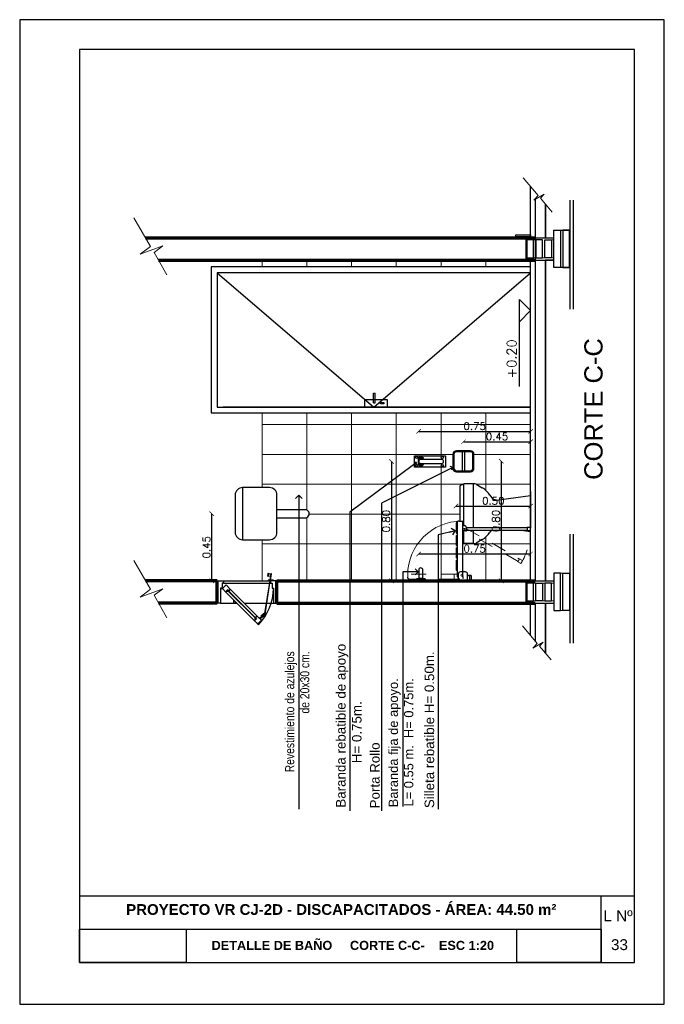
# Model space of a CAD drawing. Header units: millimetres. Extents: x 201 to 840, y 135 to 685.
# Tile 105 of 219: x 441.24 to 445.56, y 159.49 to 166.09. Entities that reach past the tile are written whole.
import ezdxf

# ---------------------------------------------------------------- set-up
doc = ezdxf.new("R2010")
doc.units = ezdxf.units.MM
doc.linetypes.add('ACAD_ISO02W100', pattern=[15, 12, -3])
for name, color, linetype, lineweight in [('001', 1, 'Continuous', 5), ('01 DETALLES', 2, 'Continuous', 5), ('20 02', 3, 'Continuous', 25), ('20 03', 4, 'Continuous', 35), ('20 ACOTACIÓN', 1, 'Continuous', 15), ('20 AZULEJOS', 1, 'Continuous', 9), ('20 DETALLES', 1, 'Continuous', 5), ('20 equipamiento', 4, 'Continuous', 25), ('20 MAMPOSTE', 5, 'Continuous', 70), ('COTA NIVELES', 2, 'Continuous', 20), ('PROYECCIÓN', 1, 'ACAD_ISO02W100', 5)]:
    doc.layers.add(name, color=color, linetype=linetype, lineweight=lineweight)
for name, color, linetype in [('02', 2, 'Continuous'), ('03', 3, 'Continuous'), ('06', 5, 'Continuous'), ('ABERTURAS', 2, 'Continuous'), ('cota', 2, 'Continuous'), ('COTA DETALLE', 1, 'Continuous'), ('EQUIPAMIENTO', 2, 'Continuous'), ('HACHT TIERRA', 252, 'Continuous'), ('LAMINA', 6, 'Continuous'), ('LLAMADAS', 1, 'Continuous'), ('NIVELES', 1, 'Continuous'), ('SANITARIO ARTEF', 2, 'Continuous'), ('TEXT', 4, 'Continuous'), ('TEXTO LAMINA', 2, 'Continuous')]:
    doc.layers.add(name, color=color, linetype=linetype)
doc.styles.add('ARIAL', font='arial.ttf', dxfattribs={"height": 0.06})
doc.styles.add('ROMANS', font='romans.shx')
doc.dimstyles.new('COTAS5', dxfattribs={"dimscale": 0, "dimtxt": 0.05, "dimasz": 0.03, "dimexe": 0.18, "dimexo": 0.06, "dimgap": 0.01, "dimtad": 1, "dimzin": 1, "dimdsep": 46, "dimtxsty": 'ROMANS', "dimblk1": 'ARCHTICK', "dimblk2": 'ARCHTICK', "dimsah": 1, "dimcen": 0.2, "dimse1": 1, "dimse2": 1, "dimclrd": 1, "dimclre": 1, "dimclrt": 2, "dimazin": 0, "dimtfac": 3, "dimtmove": 2, "dimatfit": 3, "dimldrblk": 'ARCHTICK', "dimfxl": 1, "dimtolj": 1, "dimtzin": 0, "dimarcsym": 0})
picture_1 = doc.add_image_def('image1.jpg', size_in_pixel=(635, 198))
picture_2 = doc.add_image_def('image2.png', size_in_pixel=(322, 127))
picture_3 = doc.add_image_def('image3.jpg', size_in_pixel=(635, 198))
picture_4 = doc.add_image_def('image4.png', size_in_pixel=(322, 127))

# ---------------------------------------------------------------- blocks, each defined once
blk = doc.blocks.new('_OPEN90')
at = {"color": 0, "linetype": 'ByBlock'}
for p, q in [((0, 0), (-1, 0)), ((-0.5, 0.5), (0, 0)), ((0, 0), (-0.5, -0.5))]:
    blk.add_line(p, q, dxfattribs=at)
blk = doc.blocks.new('A$C63120E6A')
for p, q in [((19.2, 41.4), (19.2, -38.6)), ((27.2, 40.7), (19.2, 41.4)), ((27.2, 40.7), (27.2, -37.9)), ((35.2, 33.5), (35.2, -30.8)), ((37.9, 20.5), (35.2, 33.5)), ((37.9, 20.5), (37.9, -17.7)), ((39.7, 20.1), (37.9, 20.5)), ((39.7, 20.1), (39.7, -17.4)), ((102.7, 17.9), (39.7, 17.9)), ((19.2, -38.6), (27.2, -37.9)), ((35.2, -30.8), (37.9, -17.7)), ((37.9, -17.7), (39.7, -17.4)), ((39.7, -15.1), (102.7, -15.1))]:
    blk.add_line(p, q)
for centre, radius, start, end in [((26.4, 31.7), 9, 11.56065, 85), ((102.7, 1.4), 16.5, 270, 90), ((26.4, -29), 9, 275, 348.43935)]:
    blk.add_arc(centre, radius, start, end)
blk = doc.blocks.new('A$C730E2D45')
for p, q in [((-118.3, -149.8), (-118.3, 100.2)), ((-118.3, 100.2), (-28.3, 100.2)), ((-28.3, 100.2), (-28.3, -149.8)), ((-115.5, 55.2), (-117, 53.7)), ((-117, 46.7), (-117, 53.7)), ((-117, 46.7), (-115.5, 45.2)), ((-115.5, 55.2), (-115.5, 45.2)), ((-114.3, 55.2), (-115.5, 55.2)), ((-115.5, 45.2), (-114.3, 45.2)), ((-114.3, 44.7), (-114.3, 55.7)), ((-111.6, 58.4), (-111.6, 42)), ((-111.3, 58.4), (-111.6, 58.4)), ((-111.6, 42), (-111.3, 42)), ((-111.3, 58.7), (-104.6, 58.7)), ((-111.3, 58.3), (-111.3, 58.7)), ((-111.3, 50.7), (-111.3, 58.3)), ((-104.6, 58.3), (-111.3, 58.3)), ((-111.3, 50.7), (-104.6, 50.7)), ((-111.3, 49.8), (-111.3, 50.7)), ((-104.6, 49.8), (-111.3, 49.8)), ((-111.3, 42.2), (-111.3, 49.8)), ((-111.3, 42.2), (-104.6, 42.2)), ((-111.3, 41.8), (-111.3, 42.2)), ((-104.6, 41.8), (-111.3, 41.8)), ((-104.4, 58.7), (-104.6, 58.7)), ((-104.6, 58.7), (-104.6, 58.3)), ((-104.6, 42.2), (-104.6, 41.8)), ((-104.6, 41.8), (-104.4, 41.8)), ((-104.3, 58.5), (-104.4, 58.7)), ((-104.4, 41.8), (-104.3, 41.9)), ((-104.3, 70.2), (-100.8, 70.2)), ((-104.3, 56.2), (-104.3, 70.2)), ((-100.8, 56.2), (-104.3, 56.2)), ((-104.3, 44.2), (-104.3, 56.2)), ((-104.3, 44.2), (-100.8, 44.2)), ((-104.3, 30.2), (-104.3, 44.2)), ((-100.8, 30.2), (-104.3, 30.2)), ((-100.8, 70.2), (-100.8, 56.2)), ((-98.3, 69.7), (-100.8, 69.7)), ((-100.8, 56.2), (-100.8, 44.2)), ((-100.8, 44.2), (-100.8, 30.2)), ((-100.8, 30.7), (-98.3, 30.7)), ((-98.3, 50.2), (-98.3, 69.7)), ((-47.8, 69.3), (-98.3, 69.3)), ((-98.3, 30.7), (-98.3, 50.2)), ((-98.3, 31.2), (-89.2, 31.2)), ((-89.2, 50.2), (-89.2, -119.8)), ((-57.4, -119.8), (-57.4, 50.2)), ((-57.4, 31.2), (-47.8, 31.2)), ((-47.8, 69.7), (-47.8, 30.7)), ((-45.8, 69.7), (-47.8, 69.7)), ((-47.8, 30.7), (-45.8, 30.7)), ((-45.8, 70.2), (-42.3, 70.2)), ((-45.8, 56.2), (-45.8, 70.2)), ((-42.3, 56.2), (-45.8, 56.2)), ((-45.8, 44.2), (-45.8, 56.2)), ((-45.8, 44.2), (-42.3, 44.2)), ((-45.8, 30.2), (-45.8, 44.2)), ((-42.3, 30.2), (-45.8, 30.2)), ((-42.3, 70.2), (-42.3, 56.2)), ((-42.3, 58.7), (-36.3, 58.7)), ((-36.3, 58.3), (-42.3, 58.3)), ((-42.3, 56.2), (-42.3, 44.2)), ((-42.3, 50.7), (-36.3, 50.7)), ((-36.3, 49.8), (-42.3, 49.8)), ((-42.3, 44.2), (-42.3, 30.2)), ((-42.3, 42.2), (-36.3, 42.2)), ((-36.3, 41.8), (-42.3, 41.8)), ((-36.1, 58.7), (-36.3, 58.7)), ((-36.3, 58.7), (-36.3, 58.3)), ((-36.3, 42.2), (-36.3, 41.8)), ((-36.3, 41.8), (-36.1, 41.8)), ((-36, 58.5), (-36.1, 58.7)), ((-36.1, 41.8), (-36, 41.9)), ((-36, 41.9), (-36, 58.5)), ((-28.3, -149.8), (-118.3, -149.8))]:
    blk.add_line(p, q)
for points in [[(-104.6, 58.3, 0), (-104.4, 56.4, 0), (-104.4, 54.5, 0), (-104.4, 52.6, 0), (-104.6, 50.7, 0)], [(-104.6, 49.8, 0), (-104.4, 47.9, 0), (-104.4, 46, 0), (-104.4, 44.1, 0), (-104.6, 42.2, 0)], [(-36.3, 58.3, 0), (-36.1, 56.4, 0), (-36.1, 54.5, 0), (-36.1, 52.6, 0), (-36.3, 50.7, 0)], [(-36.3, 49.8, 0), (-36.1, 47.9, 0), (-36.1, 46, 0), (-36.1, 44.1, 0), (-36.3, 42.2, 0)]]:
    blk.add_polyline3d(points)
for centre in [(-105.8, 84.2), (-40.8, 84.2), (-105.8, -125.8), (-40.8, -125.8)]:
    blk.add_circle(centre, 9)
for centre, radius, start, end in [((-111.6, 55.7), 2.7, 90, 180), ((-111.6, 44.7), 2.7, 180, 270), ((-142.7, 50.2), 38.1, 359.34815, 0.65185), ((-73.3, 50.2), 15.9, 360, 180), ((-74.4, 50.2), 38.1, 359.34815, 0.65185), ((-73.3, -119.8), 15.9, 180, 0)]:
    blk.add_arc(centre, radius, start, end)
blk = doc.blocks.new('_ARCHTICK')
at = {"color": 0, "linetype": 'ByBlock', "const_width": 0.15}
blk.add_lwpolyline([(-0.5, -0.5), (0.5, 0.5)], dxfattribs=at)
blk = doc.blocks.new('*D650')
at = {"layer": '20 ACOTACIÓN', "color": 1, "lineweight": -2}
blk.add_line((443.9091, 163.3342), (444.6591, 163.3342), dxfattribs=at)
at = {"layer": 'DEFPOINTS', "color": 0}
for p in [(444.6591, 163.3342), (444.6591, 163.1792), (443.9091, 163.1323)]:
    blk.add_point(p, dxfattribs=at)
at = {"layer": '20 ACOTACIÓN', "color": 1, "lineweight": -2, "xscale": 0.03, "yscale": 0.03, "zscale": 0.03, "rotation": 180}
blk.add_blockref('_ARCHTICK', (443.9091, 163.3342), dxfattribs=at)
at = {"layer": '20 ACOTACIÓN', "color": 1, "lineweight": -2, "xscale": 0.03, "yscale": 0.03, "zscale": 0.03}
blk.add_blockref('_ARCHTICK', (444.6591, 163.3342), dxfattribs=at)
at = {"layer": '20 ACOTACIÓN', "color": 2, "insert": (444.2841, 163.3692), "char_height": 0.05, "attachment_point": 5, "style": 'ROMANS'}
blk.add_mtext('\\A1;0.75', dxfattribs=at)
blk = doc.blocks.new('*D598')
at = {"layer": '20 ACOTACIÓN', "color": 1, "lineweight": -2}
blk.add_line((444.2091, 163.2646), (444.6591, 163.2646), dxfattribs=at)
at = {"layer": 'DEFPOINTS', "color": 0}
for p in [(444.6591, 163.2646), (444.2091, 163.2019), (444.6591, 163.2069)]:
    blk.add_point(p, dxfattribs=at)
at = {"layer": '20 ACOTACIÓN', "color": 1, "lineweight": -2, "xscale": 0.03, "yscale": 0.03, "zscale": 0.03, "rotation": 180}
blk.add_blockref('_ARCHTICK', (444.2091, 163.2646), dxfattribs=at)
at = {"layer": '20 ACOTACIÓN', "color": 1, "lineweight": -2, "xscale": 0.03, "yscale": 0.03, "zscale": 0.03}
blk.add_blockref('_ARCHTICK', (444.6591, 163.2646), dxfattribs=at)
at = {"layer": '20 ACOTACIÓN', "color": 2, "insert": (444.4341, 163.2996), "char_height": 0.05, "attachment_point": 5, "style": 'ROMANS'}
blk.add_mtext('\\A1;0.45', dxfattribs=at)
blk = doc.blocks.new('*D651')
at = {"layer": '20 ACOTACIÓN', "color": 1, "lineweight": -2}
blk.add_line((444.4618, 163.1337), (444.4618, 162.3322), dxfattribs=at)
at = {"layer": 'DEFPOINTS', "color": 0}
for p in [(444.2796, 163.1337), (444.3591, 162.3322), (444.4618, 162.3322)]:
    blk.add_point(p, dxfattribs=at)
at = {"layer": '20 ACOTACIÓN', "color": 1, "lineweight": -2, "xscale": 0.03, "yscale": 0.03, "zscale": 0.03}
for p, rotation in [((444.4618, 163.1337), 90), ((444.4618, 162.3322), 270)]:
    blk.add_blockref('_ARCHTICK', p, dxfattribs=dict(at, rotation=rotation))
at = {"layer": '20 ACOTACIÓN', "color": 2, "insert": (444.4268, 162.7329), "char_height": 0.05, "attachment_point": 5, "rotation": 90, "style": 'ROMANS'}
blk.add_mtext('\\A1;0.80', dxfattribs=at)
blk = doc.blocks.new('*D599')
at = {"layer": '20 ACOTACIÓN', "color": 1, "lineweight": -2}
blk.add_line((443.9091, 162.5127), (444.6591, 162.5127), dxfattribs=at)
at = {"layer": 'DEFPOINTS', "color": 0}
for p in [(444.6591, 162.5127), (443.9091, 162.4081), (444.6591, 162.3359)]:
    blk.add_point(p, dxfattribs=at)
at = {"layer": '20 ACOTACIÓN', "color": 1, "lineweight": -2, "xscale": 0.03, "yscale": 0.03, "zscale": 0.03, "rotation": 180}
blk.add_blockref('_ARCHTICK', (443.9091, 162.5127), dxfattribs=at)
at = {"layer": '20 ACOTACIÓN', "color": 1, "lineweight": -2, "xscale": 0.03, "yscale": 0.03, "zscale": 0.03}
blk.add_blockref('_ARCHTICK', (444.6591, 162.5127), dxfattribs=at)
at = {"layer": '20 ACOTACIÓN', "color": 2, "insert": (444.2841, 162.5477), "char_height": 0.05, "attachment_point": 5, "style": 'ROMANS'}
blk.add_mtext('\\A1;0.75', dxfattribs=at)
blk = doc.blocks.new('*D652')
at = {"layer": '20 ACOTACIÓN', "color": 1, "lineweight": -2}
blk.add_line((443.7266, 163.1323), (443.7266, 162.3323), dxfattribs=at)
at = {"layer": 'DEFPOINTS', "color": 0}
for p in [(443.8808, 163.1323), (443.7266, 162.3323), (443.8888, 162.3323)]:
    blk.add_point(p, dxfattribs=at)
at = {"layer": '20 ACOTACIÓN', "color": 1, "lineweight": -2, "xscale": 0.03, "yscale": 0.03, "zscale": 0.03}
for p, rotation in [((443.7266, 163.1323), 90), ((443.7266, 162.3323), 270)]:
    blk.add_blockref('_ARCHTICK', p, dxfattribs=dict(at, rotation=rotation))
at = {"layer": '20 ACOTACIÓN', "color": 2, "insert": (443.6916, 162.7323), "char_height": 0.05, "attachment_point": 5, "rotation": 90, "style": 'ROMANS'}
blk.add_mtext('\\A1;0.80', dxfattribs=at)
blk = doc.blocks.new('JABONERA VISTA 1 20')
at = {"layer": 'EQUIPAMIENTO'}
for p, q in [((0.188, 0), (-0.188, 0)), ((0.188, -0.041), (-0.188, -0.041))]:
    blk.add_line(p, q, dxfattribs=at)
for points in [[(0.138, 0.184), (-0.138, 0.184, 0.414214), (-0.207, 0.114), (-0.207, -0.161, 0.414214), (-0.138, -0.231), (0.138, -0.231, 0.414214), (0.207, -0.161), (0.207, 0.114, 0.414214)], [(0.138, 0.164), (-0.138, 0.164, 0.414214), (-0.188, 0.114), (-0.188, -0.161, 0.414214), (-0.138, -0.211), (0.138, -0.211, 0.414214), (0.188, -0.161), (0.188, 0.114, 0.414214)]]:
    blk.add_lwpolyline(points, format="xyb", close=True, dxfattribs=at)
blk = doc.blocks.new('Silleta  rebatible vista lateral')
at = {"layer": 'COTA NIVELES'}
blk.add_circle((-0.369, 0.256), 0.0157, dxfattribs=at)
blk.add_arc((-0.369, 0.256), 0.905, 0, 90, dxfattribs=at)
at = {"layer": 'PROYECCIÓN', "ltscale": 0.01}
for p, q in [((-0.352, 1.161), (-0.402, 1.161)), ((-0.352, 0.351), (-0.352, 1.161)), ((-0.439, 0.392), (-0.439, 1.143)), ((-0.352, 1.017), (-0.352, 1.037)), ((-0.439, 0.387), (-0.439, 0.38)), ((-0.352, 0.38), (-0.439, 0.38)), ((-0.439, 0.38), (-0.439, 0.351)), ((-0.391, 0.38), (-0.352, 0.38)), ((-0.139, -0.688), (0.375, 0.203)), ((0.414, 0.18), (-0.101, -0.711)), ((-0.173, -0.736), (-0.144, -0.686)), ((-0.125, -0.763), (-0.173, -0.736)), ((-0.144, -0.686), (-0.096, -0.713)), ((-0.101, -0.711), (-0.139, -0.688)), ((-0.096, -0.713), (-0.125, -0.763))]:
    blk.add_line(p, q, dxfattribs=at)
blk.add_polyline3d([(-0.439, 0.388, 0), (-0.439, 0.388, 0), (-0.439, 0.388, 0), (-0.439, 0.387, 0), (-0.439, 0.387, 0), (-0.439, 0.387, 0), (-0.439, 0.387, 0)], dxfattribs=at)
for centre, radius, start, end in [((-0.264, 0.342), 0.175, 180, 197.4657), ((-0.257, 0.342), 0.0948, 174.8527, 199.6031), ((0.406, 0.21), 1.109, 238.5583, 268.5583)]:
    blk.add_arc(centre, radius, start, end, dxfattribs=at)
at = {"layer": 'SANITARIO ARTEF', "color": 1}
for p, q in [((-0.3, 0.326), (-0.288, 0.344)), ((-0.135, 0.352), (-0.272, 0.352)), ((-0.119, 0.344), (-0.113, 0.334)), ((-0.088, 0.334), (-0.082, 0.344)), ((0.071, 0.352), (-0.066, 0.352)), ((0.087, 0.344), (0.094, 0.334)), ((0.118, 0.334), (0.125, 0.344)), ((0.278, 0.352), (0.141, 0.352)), ((0.294, 0.344), (0.301, 0.334)), ((0.325, 0.334), (0.332, 0.344)), ((0.496, 0.352), (0.348, 0.352)), ((0.434, 0.352), (0.403, 0.352)), ((0.496, 0.351), (0.496, 0.351)), ((-0.351, 0.315), (-0.464, 0.315)), ((-0.4, 0.238), (0.157, 0.238)), ((-0.396, 0.326), (0.53, 0.326)), ((-0.315, 0.195), (-0.315, 0.278)), ((0.157, 0.238), (0.536, 0.238)), ((0.375, 0.18), (0.375, 0.238)), ((0.432, 0.18), (0.375, 0.18)), ((0.383, 0.18), (0.383, -0.84)), ((0.428, 0.18), (0.428, -0.84)), ((0.462, 0.238), (0.462, 0.21)), ((0.536, 0.303), (0.536, 0.238)), ((-0.464, 0.159), (-0.351, 0.159)), ((-0.464, 0.12), (-0.373, 0.12)), ((-0.373, 0.1), (-0.464, 0.1)), ((-0.378, 0.12), (-0.378, 0.144)), ((-0.373, 0.1), (-0.373, 0.12)), ((0.433, -0.84), (0.378, -0.84)), ((0.378, -0.84), (0.378, -0.898)), ((0.433, -0.84), (0.433, -0.898))]:
    blk.add_line(p, q, dxfattribs=at)
blk.add_polyline3d([(-0.439, 1.143, 0), (-0.439, 1.144, 0), (-0.434, 1.149, 0), (-0.429, 1.153, 0), (-0.423, 1.156, 0), (-0.416, 1.159, 0), (-0.41, 1.16, 0), (-0.403, 1.161, 0), (-0.402, 1.161, 0)], dxfattribs=at)
for radius in [0.00876, 0.00607]:
    blk.add_circle((0.406, 0.21), radius, dxfattribs=at)
for centre, radius, start, end in [((-0.272, 0.332), 0.0195, 90.123, 145), ((-0.135, 0.332), 0.0195, 35, 89.877), ((-0.101, 0.342), 0.0148, 215, 325), ((-0.066, 0.332), 0.0195, 90.123, 145), ((0.071, 0.332), 0.0195, 35, 89.877), ((0.106, 0.342), 0.0148, 215, 325), ((0.141, 0.332), 0.0195, 90.123, 145), ((0.278, 0.332), 0.0195, 35, 89.877), ((0.313, 0.342), 0.0148, 215, 325), ((0.348, 0.332), 0.0195, 90.123, 145), ((0.487, 0.304), 0.0486, 0, 79.7063), ((-0.446, 0.307), 0.0195, 77.12685482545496, 77.12692401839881), ((-0.392, 0.144), 0.0948, 94.9439, 109.6031), ((-0.391, 0.307), 0.0195, 102.8731, 158), ((-0.392, 0.144), 0.0948, 84.8527, 85.0561), ((-0.351, 0.278), 0.0365, 0, 90), ((-0.351, 0.195), 0.0365, 270, 0), ((0.432, 0.21), 0.03, 270, 0), ((-0.283, 0.144), 0.0948, 170.927, 180)]:
    blk.add_arc(centre, radius, start, end, dxfattribs=at)
blk = doc.blocks.new('A$C26A54B4C')
at = {"layer": '20 02', "xscale": 0.34, "yscale": 0.34, "zscale": 0.34}
blk.add_blockref('JABONERA VISTA 1 20', (0.2541, 0.2548), dxfattribs=at)
at = {"layer": 'COTA NIVELES', "xscale": 0.4, "yscale": 0.4, "zscale": 0.4}
blk.add_blockref('Silleta  rebatible vista lateral', (-0.3616, 0.156), dxfattribs=at)
blk = doc.blocks.new('*D660')
at = {"layer": '20 ACOTACIÓN', "color": 1, "lineweight": -2}
blk.add_line((442.5222, 162.3322), (442.5222, 162.7822), dxfattribs=at)
at = {"layer": 'DEFPOINTS', "color": 0}
for p in [(442.5222, 162.7822), (442.6791, 162.7822), (442.5591, 162.3322)]:
    blk.add_point(p, dxfattribs=at)
at = {"layer": '20 ACOTACIÓN', "color": 1, "lineweight": -2, "xscale": 0.03, "yscale": 0.03, "zscale": 0.03}
for p, rotation in [((442.5222, 162.7822), 90), ((442.5222, 162.3322), 270)]:
    blk.add_blockref('_ARCHTICK', p, dxfattribs=dict(at, rotation=rotation))
at = {"layer": '20 ACOTACIÓN', "color": 2, "insert": (442.4872, 162.5572), "char_height": 0.05, "attachment_point": 5, "rotation": 90, "style": 'ROMANS'}
blk.add_mtext('\\A1;0.45', dxfattribs=at)
blk = doc.blocks.new('*D661')
at = {"layer": '20 ACOTACIÓN', "color": 1, "lineweight": -2}
blk.add_line((444.1591, 162.833), (444.6591, 162.833), dxfattribs=at)
at = {"layer": 'DEFPOINTS', "color": 0}
for p in [(444.6591, 162.833), (444.1591, 162.7162), (444.6591, 162.6911)]:
    blk.add_point(p, dxfattribs=at)
at = {"layer": '20 ACOTACIÓN', "color": 1, "lineweight": -2, "xscale": 0.03, "yscale": 0.03, "zscale": 0.03, "rotation": 180}
blk.add_blockref('_ARCHTICK', (444.1591, 162.833), dxfattribs=at)
at = {"layer": '20 ACOTACIÓN', "color": 1, "lineweight": -2, "xscale": 0.03, "yscale": 0.03, "zscale": 0.03}
blk.add_blockref('_ARCHTICK', (444.6591, 162.833), dxfattribs=at)
at = {"layer": '20 ACOTACIÓN', "color": 2, "insert": (444.4091, 162.868), "char_height": 0.05, "attachment_point": 5, "style": 'ROMANS'}
blk.add_mtext('\\A1;0.50', dxfattribs=at)

msp = doc.modelspace()

# ---------------------------------------------------------------- linework, layer by layer
at = {"layer": '001'}
for p, q in [((444.6101, 165.0338), (444.7099, 164.9148)), ((444.6806, 164.8837), (444.7493, 164.9234)), ((444.7099, 164.9148), (444.6806, 164.8837)), ((444.7493, 164.9234), (444.7247, 164.8972)), ((444.7247, 164.8972), (444.8027, 164.8042)), ((442.001, 164.7664), (442.1119, 164.5742)), ((444.8591, 164.6822), (444.8741, 164.6822)), ((444.9234, 164.6822), (444.9191, 164.6822)), ((444.5591, 164.6377), (444.5591, 164.6322)), ((444.6341, 164.6172), (444.6291, 164.6172)), ((444.6573, 164.6377), (444.6573, 164.6322)), ((444.6791, 164.6172), (444.6941, 164.6172)), ((444.6791, 164.6172), (444.6941, 164.6172)), ((444.8141, 164.6172), (444.7991, 164.6172)), ((442.042, 164.522), (442.194, 164.5776)), ((442.1119, 164.5742), (442.042, 164.522)), ((442.194, 164.5776), (442.1353, 164.5337)), ((442.1353, 164.5337), (442.222, 164.3835)), ((444.6341, 164.4972), (444.6291, 164.4972)), ((444.6791, 164.4972), (444.6941, 164.4972)), ((444.6791, 164.4972), (444.6941, 164.4972)), ((444.7391, 164.4972), (444.7541, 164.4972)), ((444.8141, 164.4972), (444.7991, 164.4972)), ((444.8591, 164.4322), (444.8741, 164.4322)), ((444.9234, 164.4322), (444.9191, 164.4322)), ((442.001, 162.468), (442.1119, 162.2758)), ((444.8591, 162.3835), (444.8741, 162.3835)), ((444.9234, 162.3835), (444.9191, 162.3835)), ((444.6341, 162.3172), (444.6291, 162.3172)), ((444.6791, 162.3172), (444.6941, 162.3172)), ((444.6791, 162.3172), (444.6941, 162.3172)), ((444.6941, 162.3172), (444.6891, 162.3172)), ((444.7391, 162.3172), (444.7541, 162.3172)), ((444.8141, 162.3172), (444.7991, 162.3172)), ((442.042, 162.2236), (442.194, 162.2792)), ((442.1119, 162.2758), (442.042, 162.2236)), ((442.194, 162.2792), (442.1353, 162.2353)), ((442.1353, 162.2353), (442.222, 162.0851)), ((444.6341, 162.1972), (444.6291, 162.1972)), ((444.6791, 162.1972), (444.6941, 162.1972)), ((444.6791, 162.1972), (444.6941, 162.1972)), ((444.6941, 162.1972), (444.6891, 162.1972)), ((444.7391, 162.1972), (444.7541, 162.1972)), ((444.8141, 162.1972), (444.7991, 162.1972)), ((444.8591, 162.1335), (444.8741, 162.1335)), ((444.9234, 162.1335), (444.9191, 162.1335)), ((444.6039, 162.0311), (444.7037, 161.9121)), ((444.6744, 161.881), (444.743, 161.9208)), ((444.7037, 161.9121), (444.6744, 161.881)), ((444.743, 161.9208), (444.7184, 161.8946)), ((444.7184, 161.8946), (444.7965, 161.8016))]:
    msp.add_line(p, q, dxfattribs=at)
at = {"layer": '01 DETALLES'}
msp.add_line((444.6591, 163.4573), (444.6591, 162.3322), dxfattribs=at)
at = {"layer": '02', "ltscale": 3.5}
for p, q in [((443.6059, 163.5251), (443.6059, 163.5892)), ((443.6059, 163.5892), (443.6172, 163.5892)), ((443.6172, 163.5251), (443.6172, 163.5892)), ((443.6059, 163.5251), (443.6172, 163.5251))]:
    msp.add_line(p, q, dxfattribs=at)
at = {"layer": '02', "ltscale": 0.01}
for points in [[(444.8141, 164.4322), (444.8141, 164.6822), (444.8591, 164.6822), (444.8591, 164.4322)], [(444.9191, 164.4322), (444.9191, 164.6822), (444.8741, 164.6822), (444.8741, 164.4322)], [(444.6573, 164.6377), (444.5591, 164.6377), (444.5591, 164.6512), (444.6573, 164.6512)], [(444.6791, 164.4972), (444.6791, 164.6172), (444.6341, 164.6172), (444.6341, 164.4972)], [(444.7391, 164.4972), (444.7391, 164.6172), (444.6941, 164.6172), (444.6941, 164.4972)], [(444.7541, 164.4972), (444.7541, 164.6172), (444.7991, 164.6172), (444.7991, 164.4972)], [(444.8141, 162.3835), (444.8141, 162.1335), (444.8591, 162.1335), (444.8591, 162.3835)], [(444.9191, 162.3835), (444.9191, 162.1335), (444.8741, 162.1335), (444.8741, 162.3835)], [(444.6791, 162.1972), (444.6791, 162.3172), (444.6341, 162.3172), (444.6341, 162.1972)], [(444.7391, 162.3172), (444.7391, 162.1972), (444.6941, 162.1972), (444.6941, 162.3172)], [(444.7541, 162.3172), (444.7541, 162.1972), (444.7991, 162.1972), (444.7991, 162.3172)]]:
    msp.add_lwpolyline(points, close=True, dxfattribs=at)
at = {"layer": '02', "ltscale": 3.5}
for points in [[(443.6981, 163.5469), (443.6981, 163.4973), (443.5491, 163.4973), (443.5491, 163.5469)], [(443.6537, 163.5193), (443.6537, 163.527), (443.6751, 163.527), (443.6751, 163.5193)]]:
    msp.add_lwpolyline(points, close=True, dxfattribs=at)
at = {"layer": '06', "ltscale": 0.01}
for p, q in [((444.6291, 164.4822), (444.6291, 164.6322)), ((444.6891, 164.6322), (444.8141, 164.6322)), ((444.6891, 164.6322), (444.6891, 164.4822)), ((444.6891, 164.4822), (444.8141, 164.4822)), ((444.6291, 162.3322), (444.8141, 162.3322)), ((444.6291, 162.1822), (444.6291, 162.3322)), ((444.6291, 162.1822), (444.8141, 162.1822))]:
    msp.add_line(p, q, dxfattribs=at)
at = {"layer": '20 02'}
for p, q in [((444.6591, 164.6322), (444.6591, 164.9754)), ((444.6891, 164.8886), (444.6891, 164.6322)), ((444.6591, 162.3322), (444.6591, 164.4822)), ((444.6891, 164.4822), (444.6891, 162.3335)), ((444.6591, 161.9653), (444.6591, 162.1822)), ((444.6891, 162.1822), (444.6891, 161.9295))]:
    msp.add_line(p, q, dxfattribs=at)
at = {"layer": '20 02', "ltscale": 0.01}
for p, q in [((444.1858, 162.97), (444.1858, 162.7322)), ((444.1863, 162.9701), (444.2117, 162.9827)), ((444.2112, 162.703), (444.2112, 162.9827)), ((444.2752, 162.9826), (444.2117, 162.9827)), ((444.2747, 162.9827), (444.2747, 162.6891)), ((444.2932, 162.9795), (444.3348, 162.9557)), ((444.3501, 162.9466), (444.3758, 162.9195)), ((444.3864, 162.9066), (444.413, 162.8701)), ((444.413, 162.8701), (444.6593, 162.9045)), ((444.413, 162.6944), (444.4092, 162.6891)), ((444.451, 162.6891), (444.413, 162.6944)), ((444.2112, 162.5817), (444.2112, 162.668)), ((444.2747, 162.6711), (444.2747, 162.5817)), ((444.3758, 162.6449), (444.3501, 162.6178)), ((444.3961, 162.6711), (444.3864, 162.6578)), ((444.6593, 162.6599), (444.5792, 162.6711)), ((444.2045, 162.5851), (444.2112, 162.5817)), ((444.2747, 162.5817), (444.2112, 162.5817)), ((444.3348, 162.6087), (444.2932, 162.5849))]:
    msp.add_line(p, q, dxfattribs=at)
for centre, start, end in [((444.2756, 162.9327), 69.3906, 90), ((444.3172, 162.9089), 48.94279, 69.3906), ((444.343, 162.8818), 29.78167, 48.94279), ((444.343, 162.6826), 311.05721, 330.21833), ((444.2756, 162.6317), 270, 290.6094), ((444.3172, 162.6555), 290.6094, 311.05721)]:
    msp.add_arc(centre, 0.05, start, end, dxfattribs=at)
at = {"layer": '20 03'}
msp.add_line((444.7591, 164.4822), (444.7591, 162.3335), dxfattribs=at)
for points in [[(444.7591, 164.8562), (444.7591, 164.6322)], [(444.7591, 162.1835), (444.7591, 161.8461)]]:
    msp.add_lwpolyline(points, dxfattribs=at)
at = {"layer": '20 AZULEJOS'}
for p, q in [((442.8591, 164.4373), (442.8591, 164.4822)), ((443.1591, 164.4373), (443.1591, 164.4822)), ((443.4591, 164.4373), (443.4591, 164.4822)), ((443.7591, 164.4373), (443.7591, 164.4822)), ((444.0591, 164.4373), (444.0591, 164.4822)), ((444.3591, 164.4373), (444.3591, 164.4822)), ((442.8591, 162.9572), (442.8591, 163.4573)), ((443.1591, 162.8069), (443.1591, 163.4573)), ((443.4591, 162.3322), (443.4591, 163.4573)), ((443.7591, 162.3322), (443.7591, 163.4573)), ((444.0591, 163.1696), (444.0591, 163.4573)), ((444.3591, 162.9371), (444.3591, 163.4573)), ((442.8591, 163.3792), (444.6591, 163.3792)), ((442.8591, 163.1792), (444.1385, 163.1792)), ((444.0591, 162.3322), (444.0591, 163.0949)), ((442.8591, 162.9792), (443.8591, 162.9792)), ((443.8591, 162.9792), (444.2046, 162.9792)), ((444.2938, 162.9792), (444.6591, 162.9792)), ((443.1591, 162.3322), (443.1591, 162.7574)), ((443.1752, 162.7792), (444.1858, 162.7792)), ((444.3591, 162.3322), (444.3591, 162.6273)), ((442.8591, 162.3322), (442.8591, 162.6072)), ((442.8591, 162.5792), (444.1591, 162.5792))]:
    msp.add_line(p, q, dxfattribs=at)
at = {"layer": '20 DETALLES'}
for p, q in [((444.2796, 163.1792), (444.6591, 163.1792)), ((444.2045, 162.5792), (444.3591, 162.5792)), ((444.3591, 162.5792), (444.6591, 162.5792))]:
    msp.add_line(p, q, dxfattribs=at)
at = {"layer": '20 equipamiento'}
for p, q in [((442.9091, 162.9572), (442.7291, 162.9572)), ((442.7291, 162.9572), (442.7291, 162.6072)), ((442.6791, 162.9072), (442.6791, 162.6572)), ((442.9591, 162.6572), (442.9591, 162.9072)), ((442.7291, 162.6072), (442.9091, 162.6072))]:
    msp.add_line(p, q, dxfattribs=at)
at = {"layer": '20 equipamiento', "ltscale": 0.01}
for p, q in [((443.1466, 162.8091), (442.9591, 162.8091)), ((442.9591, 162.7553), (443.1443, 162.7553))]:
    msp.add_line(p, q, dxfattribs=at)
at = {"layer": '20 equipamiento'}
for centre, radius, start, end in [((442.7291, 162.9072), 0.05, 90, 180), ((442.9091, 162.9072), 0.05, 0, 90), ((443.1484, 162.7821), 0.027, 262.7243, 93.77838), ((442.7291, 162.6572), 0.05, 180, 270), ((442.9091, 162.6572), 0.05, 270, 0)]:
    msp.add_arc(centre, radius, start, end, dxfattribs=at)
at = {"layer": '20 MAMPOSTE', "ltscale": 0.01}
for p, q in [((442.0784, 164.6322), (444.6891, 164.6322)), ((442.165, 164.4822), (444.6891, 164.4822)), ((442.5591, 162.3322), (442.0793, 162.3322)), ((442.5591, 162.1822), (442.5591, 162.3322)), ((442.9591, 162.3322), (444.6891, 162.3322)), ((442.9591, 162.1822), (442.9591, 162.3322)), ((442.5591, 162.1822), (442.1659, 162.1822)), ((442.9591, 162.1822), (444.6891, 162.1822))]:
    msp.add_line(p, q, dxfattribs=at)
at = {"layer": 'ABERTURAS', "color": 1, "ltscale": 0.01}
for p, q in [((444.6591, 164.4373), (442.5191, 164.4373)), ((442.5191, 164.4373), (442.5191, 163.4573)), ((444.6591, 164.4373), (442.5591, 164.4373)), ((442.5591, 164.3973), (442.5591, 163.4973)), ((444.6591, 164.3973), (442.5591, 164.3973)), ((442.5591, 164.3973), (442.5591, 163.4973)), ((444.6591, 164.3973), (442.5991, 164.3973)), ((442.5591, 163.4973), (444.6591, 163.4973)), ((444.6591, 163.4973), (442.5991, 163.4973)), ((442.5191, 163.4573), (444.6591, 163.4573))]:
    msp.add_line(p, q, dxfattribs=at)
at = {"layer": 'ABERTURAS'}
for p, q in [((442.5591, 164.3973), (443.6091, 163.4973)), ((443.6091, 163.4973), (444.6591, 164.3973))]:
    msp.add_line(p, q, dxfattribs=at)
at = {"layer": 'ABERTURAS', "color": 1}
for p, q in [((442.9012, 162.3826), (442.8981, 162.3629)), ((442.9031, 162.3823), (442.9, 162.3626)), ((442.6016, 162.3322), (442.9014, 162.3322)), ((442.6016, 162.3172), (442.9084, 162.3172)), ((442.9125, 162.3172), (442.9166, 162.3172)), ((442.6144, 162.2586), (442.8113, 162.0617)), ((442.6463, 162.2763), (442.8428, 162.0798)), ((442.5816, 162.1822), (442.6908, 162.1822)), ((442.7403, 162.1822), (442.8872, 162.1822)), ((442.8913, 162.1822), (442.9366, 162.1822)), ((442.8712, 162.1087), (442.8761, 162.108)), ((442.8713, 162.1093), (442.8762, 162.1087))]:
    msp.add_line(p, q, dxfattribs=at)
msp.add_lwpolyline([(442.9173, 162.3739), (442.9031, 162.3823), (442.9012, 162.3826, 0.267949), (442.8981, 162.3629), (442.9, 162.3626), (442.9161, 162.3662)], format="xyb", dxfattribs=at)
for points in [[(442.9155, 162.3362), (442.9222, 162.3793), (442.9183, 162.3799), (442.9114, 162.3362)], [(442.9108, 162.3322), (442.8765, 162.1139)], [(442.8796, 162.1077), (442.9148, 162.3322)], [(442.9115, 162.3367), (442.9014, 162.3367), (442.9014, 162.3317), (442.9107, 162.3317)], [(442.9366, 162.3322), (442.9366, 162.3362), (442.9024, 162.3362), (442.9024, 162.3322), (442.9166, 162.3322)], [(442.9148, 162.3317), (442.9166, 162.3317)], [(442.9166, 162.3362), (442.9166, 162.3367), (442.9155, 162.3367)], [(442.8473, 162.0752), (442.8508, 162.0788), (442.8438, 162.0858), (442.8402, 162.0823)]]:
    msp.add_lwpolyline(points, dxfattribs=at)
at = {"layer": 'ABERTURAS', "color": 3}
for points in [[(442.5616, 162.3222), (442.5616, 162.3322), (442.6016, 162.3322), (442.6016, 162.3172), (442.5916, 162.3172), (442.5916, 162.2822), (442.5816, 162.2822), (442.5816, 162.1822), (442.5616, 162.1822), (442.5616, 162.1922)], [(442.9566, 162.3222), (442.9566, 162.3322), (442.9166, 162.3322), (442.9166, 162.3172), (442.9266, 162.3172), (442.9266, 162.2822), (442.9366, 162.2822), (442.9366, 162.1822), (442.9566, 162.1822), (442.9566, 162.1922)], [(442.6903, 162.1824), (442.6703, 162.1824), (442.6703, 162.2024), (442.6903, 162.1824)]]:
    msp.add_lwpolyline(points, dxfattribs=at)
at = {"layer": 'ABERTURAS'}
for points in [[(442.618, 162.3046), (442.6463, 162.2763), (442.6357, 162.2657), (442.6286, 162.2727), (442.6144, 162.2586), (442.5932, 162.2798), (442.618, 162.3046)], [(442.6325, 162.2625), (442.6261, 162.2688), (442.6197, 162.2625), (442.6325, 162.2625)], [(442.8547, 162.0678), (442.8265, 162.0961), (442.8159, 162.0855), (442.8229, 162.0784), (442.8088, 162.0642), (442.83, 162.043), (442.8547, 162.0678)], [(442.8127, 162.0823), (442.819, 162.0759), (442.8127, 162.0695), (442.8127, 162.0823)]]:
    msp.add_lwpolyline(points, dxfattribs=at)
at = {"layer": 'ABERTURAS', "color": 1}
for points in [[(442.6286, 162.2713), (442.8215, 162.0784), (442.8194, 162.0763), (442.6265, 162.2692)], [(442.8708, 162.103), (442.868, 162.1058), (442.8434, 162.0812), (442.8462, 162.0783)], [(442.8673, 162.1051), (442.8645, 162.108), (442.8518, 162.0952), (442.8546, 162.0924)], [(442.8701, 162.1023), (442.873, 162.0995), (442.8602, 162.0867), (442.8574, 162.0896)]]:
    msp.add_lwpolyline(points, close=True, dxfattribs=at)
at = {"layer": 'ABERTURAS'}
msp.add_lwpolyline([(442.8348, 162.0373), (442.8242, 162.0479), (442.8247, 162.0483), (442.8353, 162.0377)], close=True, dxfattribs=at)
msp.add_circle((442.5906, 162.2797), 0.0025, dxfattribs=at)
at = {"layer": 'ABERTURAS', "color": 1}
for radius in [0.006, 0.0025]:
    msp.add_circle((442.8737, 162.1087), radius, dxfattribs=at)
msp.add_arc((442.566, 162.2926), 0.3707, 316.47372, 358.39751, dxfattribs=at)
at = {"layer": 'cota'}
for p, q in [((444.9234, 164.1525), (444.9234, 164.8829)), ((444.9463, 164.1525), (444.9463, 164.8829)), ((444.9234, 161.9133), (444.9234, 162.6438)), ((444.9463, 161.9133), (444.9463, 162.6438))]:
    msp.add_line(p, q, dxfattribs=at)
at = {"layer": 'COTA DETALLE', "color": 3}
msp.add_lwpolyline([(444.5838, 163.6342), (444.5838, 164.2185), (444.6591, 164.1433), (444.5838, 164.068)], dxfattribs=at)
at = {"layer": 'HACHT TIERRA', "ltscale": 0.01}
for points in [[(444.7591, 164.6322), (444.8141, 164.6322), (444.8141, 164.6822), (444.9234, 164.6822)], [(444.9234, 164.4322), (444.8141, 164.4322), (444.8141, 164.4822), (444.7591, 164.4822)]]:
    msp.add_lwpolyline(points, dxfattribs=at)
at = {"layer": 'LAMINA', "color": 2, "ltscale": 0.01}
for p, q in [((445.3551, 160.2192), (441.6351, 160.2192)), ((445.1315, 159.7735), (445.1315, 160.2192))]:
    msp.add_line(p, q, dxfattribs=at)
at = {"layer": 'LAMINA', "color": 7}
msp.add_lwpolyline([(445.5551, 159.4935), (445.5551, 166.0935), (441.2351, 166.0935), (441.2351, 159.4935)], close=True, dxfattribs=at)
at = {"layer": 'LAMINA'}
msp.add_lwpolyline([(445.3551, 159.7735), (445.3551, 165.8935), (441.6351, 165.8935), (441.6351, 159.7735)], close=True, dxfattribs=at)
at = {"layer": 'LAMINA', "color": 1, "ltscale": 0.01}
msp.add_lwpolyline([(441.6351, 159.9963), (445.1315, 159.9963)], dxfattribs=at)
at = {"layer": 'LLAMADAS'}
for p, q in [((443.8753, 163.1107), (443.4467, 162.7919)), ((444.137, 163.092), (443.6607, 162.853)), ((444.1544, 162.6663), (444.0405, 162.6409)), ((443.866, 162.3931), (443.8021, 162.3931)), ((443.8021, 162.3931), (443.8021, 160.8205))]:
    msp.add_line(p, q, dxfattribs=at)
for points in [[(443.1064, 162.8621), (443.1064, 160.8005)], [(443.6607, 162.853), (443.6607, 160.7914)], [(443.4467, 162.7919), (443.4467, 160.7904)], [(444.0405, 162.6409), (444.0405, 160.8005)]]:
    msp.add_lwpolyline(points, dxfattribs=at)
at = {"layer": 'SANITARIO ARTEF', "ltscale": 0.01}
msp.add_line((444.6591, 162.9308), (444.6591, 162.6862), dxfattribs=at)

# ---------------------------------------------------------------- block references
at = {"layer": '20 equipamiento', "rotation": 90}
msp.add_blockref('A$C26A54B4C', (444.4559, 162.8796), dxfattribs=at)
for name, p, xscale, yscale, zscale in [('A$C730E2D45', (443.9639, 163.193), 0.0008290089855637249, 0.0008290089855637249, 0.0008290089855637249), ('A$C63120E6A', (443.9245, 162.3156), 0.00086453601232, 0.00086453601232, 0.00086453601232)]:
    msp.add_blockref(name, p, dxfattribs=dict(at, xscale=xscale, yscale=yscale, zscale=zscale))
at = {"layer": 'LLAMADAS'}
for p, xscale, yscale, zscale, rotation in [((443.8948, 163.1252), -0.0243150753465, 0.0243150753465, 0.0243150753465, 216.6511436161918), ((444.137, 163.092), -0.0243150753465, 0.02431507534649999, 0.0243150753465, 206.6511436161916), ((443.1064, 162.9071), -0.045, 0.045, 0.045, 270.0000856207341), ((444.1544, 162.6663), -0.04499999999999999, 0.045, 0.045, 192.5551368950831), ((443.906, 162.3931), -0.04, 0.04, 0.04, 180)]:
    msp.add_blockref('_OPEN90', p, dxfattribs=dict(at, xscale=xscale, yscale=yscale, zscale=zscale, rotation=rotation))

# ---------------------------------------------------------------- texts
at = {"layer": 'LLAMADAS', "color": 2, "ltscale": 0.01, "rotation": 90, "style": 'ARIAL'}
for s, insert, char_height, width, attachment_point in [('Baranda rebatible de apoyo\\P            H= 0.75m.', (443.3552, 160.8118), 0.064, 1.243054, 1), ('{\\fTechnic|b0|i0|c2|p2;Revestimiento de azulejos\\Pde 20x30 cm.}', (443.0142, 161.8595), 0.060644, 3.279809, 3), ('Silleta rebatible H= 0.50m.', (443.9486, 161.8595), 0.064, 1.186094, 3), ('Baranda fija de apoyo. \\PL= 0.55 m.  H= 0.75m.', (443.7082, 161.6789), 0.061857, 1.201426, 3), ('Porta Rollo', (443.5833, 160.8068), 0.064, 1.243054, 1)]:
    msp.add_mtext(s, dxfattribs=dict(at, insert=insert, char_height=char_height, width=width, attachment_point=attachment_point))
at = {"layer": 'NIVELES', "color": 2, "style": 'ROMANS'}
msp.add_attdef('+0.20', (444.5639, 163.6893), '_0.00', height=0.0635, rotation=90, dxfattribs=at)
at = {"layer": 'TEXT', "style": 'ARIAL'}
msp.add_text('CORTE C-C', height=0.1224, rotation=90, dxfattribs=at).set_placement((445.1415, 163.009))
at = {"layer": 'TEXTO LAMINA', "color": 4, "style": 'ARIAL'}
for s, p in [('L Nº', (445.1474, 160.0501)), ('33', (445.198, 159.8569))]:
    msp.add_text(s, height=0.07298, dxfattribs=at).set_placement(p)
at = {"layer": 'TEXTO LAMINA', "attachment_point": 1, "style": 'ARIAL'}
for s, insert, char_height in [('{\\fArial|b1|i0|c0|p34;PROYECTO VR CJ-2D - DISCAPACITADOS - ÁREA: 44.50 m²}', (441.9486, 160.1649), 0.072), ('{\\fArial|b1|i0|c0|p34;       DETALLE DE BAÑO     CORTE C-C-    ESC 1:20}', (442.3552, 159.9189), 0.060984)]:
    msp.add_mtext_dynamic_manual_height_columns(s, width=7.224199, gutter_width=12.5, heights=[0], dxfattribs=dict(at, insert=insert, char_height=char_height))

# ---------------------------------------------------------------- dimensions: what is measured, and where the dimension line sits
at = {"layer": '20 ACOTACIÓN'}
for base, p1, p2, angle, picture, middle in [((444.6591, 163.3342), (443.9091, 163.1323), (444.6591, 163.1792), 180, '*D650', (444.2841, 163.3692)), ((444.6591, 163.2646), (444.2091, 163.2019), (444.6591, 163.2069), 180, '*D598', (444.4341, 163.2996)), ((443.7266, 162.3323), (443.8808, 163.1323), (443.8888, 162.3323), 90, '*D652', (443.6916, 162.7323)), ((444.4618, 162.3322), (444.2796, 163.1337), (444.3591, 162.3322), 90, '*D651', (444.4268, 162.7329)), ((444.6591, 162.833), (444.1591, 162.7162), (444.6591, 162.6911), 180, '*D661', (444.4091, 162.868)), ((442.5222, 162.7822), (442.5591, 162.3322), (442.6791, 162.7822), 90, '*D660', (442.4872, 162.5572)), ((444.6591, 162.5127), (443.9091, 162.4081), (444.6591, 162.3359), 180, '*D599', (444.2841, 162.5477))]:
    dim = msp.add_linear_dim(base=base, p1=p1, p2=p2, angle=angle, dimstyle='COTAS5', override={"dimscale": 1}, dxfattribs=at)
    dim.commit()
    dim.dimension.update_dxf_attribs({"geometry": picture, "text_midpoint": middle})

# ---------------------------------------------------------------- pictures from other files: only their frames are drawn
at = {"layer": '03'}
image = msp.add_image(picture_3, insert=(441.6351, 159.7735), size_in_units=(0.7146, 0.2228), rotation=0, dxfattribs=at)
image.dxf.flags = 7
image = msp.add_image(picture_3, insert=(441.6351, 159.7735), size_in_units=(0.7146, 0.2228), rotation=0, dxfattribs=at)
image.dxf.flags = 7
image = msp.add_image(picture_4, insert=(444.5666, 159.7735), size_in_units=(0.565, 0.2228), rotation=0, dxfattribs=at)
image.dxf.flags = 7
image = msp.add_image(picture_4, insert=(444.5666, 159.7735), size_in_units=(0.565, 0.2228), rotation=0, dxfattribs=at)
image.dxf.flags = 7
at = {"layer": 'LAMINA', "color": 1}
image = msp.add_image(picture_1, insert=(441.6351, 159.7735), size_in_units=(0.7146, 0.2228), rotation=0, dxfattribs=at)
image.dxf.flags = 7
image = msp.add_image(picture_2, insert=(444.5666, 159.7735), size_in_units=(0.565, 0.2228), rotation=0, dxfattribs=at)
image.dxf.flags = 7

doc.saveas('drawing.dxf')
